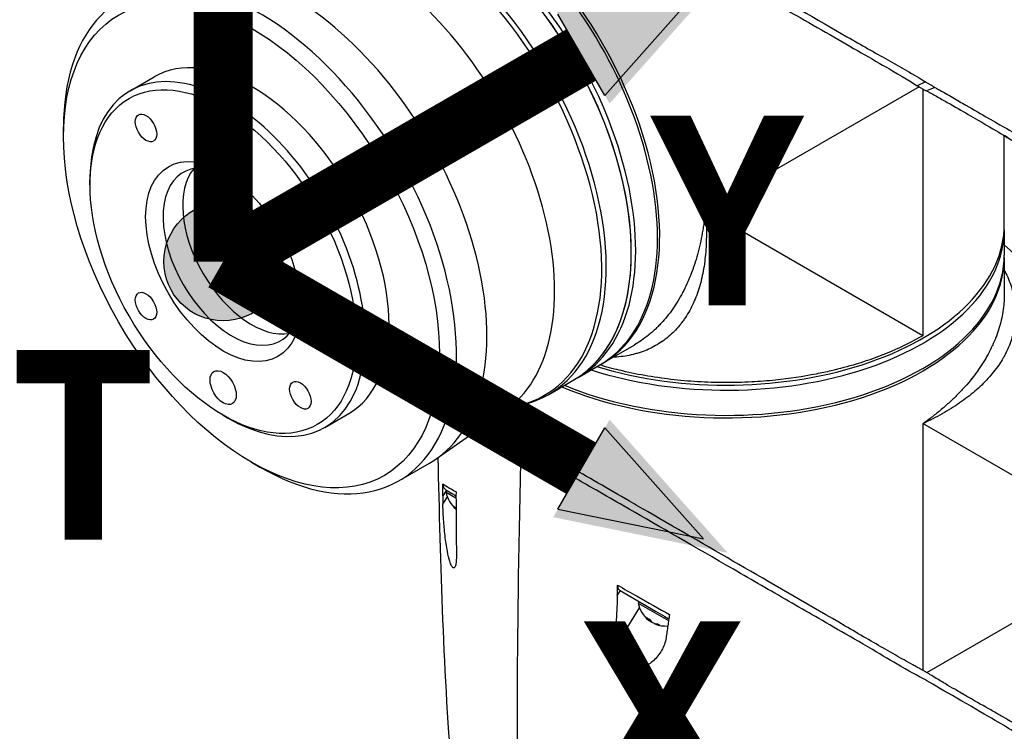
# Model space of a CAD drawing. Header units: millimetres. Extents: x 0 to 4378, y 0 to 2376.
# Tile 220 of 224: x 2525 to 2684, y 1866 to 1981. Entities that reach past the tile are written whole.
import ezdxf

# ---------------------------------------------------------------- set-up
doc = ezdxf.new("R2010")
doc.units = ezdxf.units.MM
doc.header["$LTSCALE"] = 0.2
for name, color, linetype in [('01_Object Line', 4, 'Continuous'), ('07_Special Line2', 76, 'Continuous'), ('12_Before Rev.Num.', 5, 'Continuous')]:
    doc.layers.add(name, color=color, linetype=linetype)
doc.layers.add('14_Mark', color=7, linetype='Continuous', true_color=0xe03c31)
doc.styles.add('Rainbow-5.0 Style', font='malgunsl.ttf')

# ---------------------------------------------------------------- blocks, each defined once
blk = doc.blocks.new('Blk$A07R1-4W24J')
for p, q in [((-207.06, 869.13), (-203.17, 871.38)), ((-79.3, 869.78), (-113.91, 849.79)), ((-78.25, 870.58), (-79.59, 869.95)), ((-78.67, 869.41), (-78.67, 829.44)), ((-76.73, 869.68), (-78.08, 869.1)), ((-217.87, 861.68), (-217.87, 863.26)), ((-65.49, 847.41), (-65.49, 861.87)), ((-213.58, 853.9), (-213.58, 854.71)), ((-78.67, 829.44), (-113.91, 849.79)), ((-65.49, 846.59), (-65.49, 847.41)), ((-65.49, 846.59), (-65.49, 842.51)), ((-65.49, 842.1), (-65.49, 836.12)), ((-65.49, 836.13), (-65.49, 836.13)), ((-130.62, 824.93), (-125.45, 827.91)), ((-125.45, 827.91), (-125.45, 827.91)), ((-134.51, 822.68), (-130.98, 824.72)), ((-139.28, 819.93), (-135.22, 822.27)), ((-134.51, 822.68), (-135.22, 822.27)), ((-144.61, 818.04), (-143.95, 818.18)), ((-175.56, 814.57), (-171.67, 816.82)), ((-146.35, 817.26), (-157.53, 809.46)), ((-192.01, 816.54), (-191.31, 816.13)), ((-78.67, 815.19), (-78.67, 775.21)), ((-43.42, 794.84), (-78.67, 815.19)), ((-143.93, 811.54), (-143.03, 812.35)), ((-187.42, 808.94), (-186.05, 808.15)), ((-163.55, 805.92), (-158.61, 808.77)), ((-155.86, 804.39), (-156.41, 803.5)), ((-155.76, 804.34), (-155.91, 804.08)), ((-155.91, 804.08), (-154.3, 803.15)), ((-155.76, 804.34), (-155.47, 804.17)), ((-156.41, 802.16), (-155.7, 803.31)), ((-78.04, 774.85), (-43.42, 794.84)), ((-127.71, 788.14), (-128.17, 787.39)), ((-127.71, 788.14), (-121.97, 784.83)), ((-126.27, 787.96), (-126.27, 787.96)), ((-126.2, 787.92), (-126.2, 787.92)), ((-125.62, 787.59), (-125.62, 787.59)), ((-124.65, 786.37), (-124.8, 786.11)), ((-128.48, 779.03), (-124.59, 785.35)), ((-124.8, 786.11), (-119.87, 783.27)), ((-122.66, 785.92), (-122.66, 785.92)), ((-121.97, 784.83), (-120.46, 783.96)), ((-122.93, 783.46), (-123.03, 783.28)), ((-122.65, 783.1), (-122.67, 783.07)), ((-120.46, 783.96), (-119.82, 783.59)), ((-120.05, 784.44), (-120.05, 784.44)), ((-122.12, 782.84), (-122.16, 782.78))]:
    blk.add_line(p, q)
for centre, start, end in [((-151.46, 804.88), 190.2393, 231.2982), ((-120.35, 786.92), 190.2393, 232.0145), ((-120.35, 786.92), 247.9855, 274.4285)]:
    blk.add_arc(centre, 4.52, start, end)
for centre, major_axis, ratio, start_param, end_param in [((-153.48, 863.69), (22.5, -38.97), 0.57735, 0, 3.141593), ((-157.01, 861.65), (22.5, -38.97), 0.57735, 0, 3.141593), ((-157.72, 861.25), (-22.5, 38.97), 0.57735, 3.141593, 6.283185), ((-157.72, 861.25), (22.5, -38.97), 0.57735, 0, 3.141593), ((-157.01, 861.65), (22.5, -38.97), 0.57735, 0, 3.141593), ((-161.78, 858.9), (-22.5, 38.97), 0.57735, 2.950972, 6.473806), ((-162.35, 858.57), (22.39, -38.78), 0.57735, 6.092564, 9.615399), ((-153.12, 863.9), (22.5, -38.97), 0.57735, 6.275328, 8.628268), ((-181.11, 847.74), (22.5, -38.97), 0.57735, 0, 3.141593), ((-186.05, 844.89), (22.5, -38.97), 0.57735, 5.497787, 10.210176), ((-169.32, 854.55), (21.92, -37.96), 0.57735, 0.049466, 2.106626), ((-187.42, 844.1), (-15.75, 27.28), 0.57735, 3.141593, 6.283185), ((-191.31, 841.85), (-15.75, 27.28), 0.57735, 2.356194, 7.068583), ((-190.6, 842.26), (-7.88, 13.64), 0.57735, 5.55942, 10.148544), ((-187.42, 844.1), (7.88, -13.64), 0.57735, 3.345023, 6.079755), ((-110.49, 847.41), (45, 0), 0.57735, 4.226786, 6.283185), ((-110.49, 847.41), (45, 0), 0.57735, 4.226786, 6.283185), ((-110.49, 846.59), (45, 0), 0.57735, 4.203607, 6.283185), ((-110.49, 846.59), (45, 0), 0.57735, 4.203607, 6.283185), ((-74.18, 813.83), (22.5, -38.97), 0.57735, 0, 2.079578), ((-74.18, 813.83), (22.5, -38.97), 0.57735, 0, 2.079578), ((-110.49, 842.1), (45, 0), 0.57735, 4.078449, 6.291042), ((-110.49, 842.51), (45, 0), 0.57735, 4.089699, 6.283185), ((-120.19, 830.58), (2, 0), 0.57735, 0.275781, 0.275794), ((2297.05, 1388.85), (2115.74, 1665.62), 0.73313, 2.577115, 2.578242), ((-123.01, 1035.45), (18.61, 309.58), 0.034154, 2.393618, 2.81451), ((-144.56, 937.39), (6.03, 199.3), 0.03852, 2.315592, 2.375727), ((-151.72, 805.03), (-2.25, -3.9), 0.57735, 5.955485, 6.130063), ((-152.19, 805.3), (-2.14, -3.71), 0.816497, 6.1984, 6.295733), ((-112.23, 920.4), (-14.92, -195.92), 0.040268, 5.461749, 5.521548), ((-120.6, 787.07), (-2.25, -3.9), 0.57735, 5.955485, 6.202632), ((-121.07, 787.34), (-2.14, -3.71), 0.816497, 6.1984, 6.367971), ((-120.53, 787.02), (-2.25, -3.9), 0.816497, 6.169141, 6.202632), ((-120.17, 786.81), (-2.25, -3.9), 0.816497, 6.087678, 6.202632), ((-120.09, 786.77), (-2.25, -3.9), 0.57735, 5.955485, 6.202632), ((-120.6, 787.07), (-2.25, -3.9), 0.57735, 0.080554, 0.114044), ((-120.53, 787.02), (-2.25, -3.9), 0.816497, 0.080554, 0.3277), ((-120.17, 786.81), (-2.25, -3.9), 0.816497, 0.080554, 0.3277), ((-119.32, 786.33), (-2.14, -3.71), 0.57735, 6.1984, 6.367971)]:
    blk.add_ellipse(centre, major_axis=major_axis, ratio=ratio, start_param=start_param, end_param=end_param)
for centre, major_axis in [((-187.42, 844.1), (21.53, -37.29)), ((-192.01, 841.45), (15.25, -26.41)), ((-204.51, 863.1), (1.23, -2.13)), ((-192.01, 841.45), (-8.88, 15.37)), ((-179.51, 848.66), (1.23, -2.13)), ((-204.51, 834.23), (1.23, -2.13)), ((-192.01, 821.03), (-1.5, 2.6)), ((-179.51, 819.79), (1.23, -2.13))]:
    blk.add_ellipse(centre, major_axis=major_axis, ratio=0.57735)
for points, knots in [([(-143.1, 907.98), (-143.07, 907.97), (-143.05, 907.95), (-142.99, 907.92), (-142.96, 907.9), (-142.88, 907.86), (-142.83, 907.83), (-142.67, 907.73), (-142.56, 907.67), (-142.23, 907.48), (-142.01, 907.35), (-141.35, 906.97), (-140.9, 906.71), (-139.52, 905.92), (-138.58, 905.38), (-135.69, 903.71), (-133.68, 902.55), (-130.28, 900.57), (-128.9, 899.77), (-121.99, 895.76), (-116.39, 892.53), (-109.7, 888.68), (-108.31, 887.88), (-101.16, 883.77), (-95.78, 880.67), (-90.83, 877.8), (-90.68, 877.72), (-88.22, 876.3), (-86.02, 875.06), (-82.93, 873.32), (-81.93, 872.75), (-79.65, 871.43), (-78.71, 870.86), (-78.25, 870.58)], [0.000001, 0.000001, 0.000001, 0.000001, 0.009162, 0.009162, 0.016971, 0.016971, 0.03259, 0.03259, 0.063827, 0.063827, 0.126304, 0.126304, 0.251265, 0.251265, 0.50133, 0.50133, 1.002, 1.002, 1.335959, 1.335959, 2.67129, 2.67129, 3.030313, 3.030313, 4.543873, 4.543873, 4.592411, 4.592411, 5.347172, 5.347172, 5.723633, 5.723633, 6.247668, 6.247668, 6.247668, 6.247668]), ([(-143.36, 906.8), (-143.33, 906.79), (-143.3, 906.77), (-143.23, 906.73), (-143.2, 906.71), (-143.1, 906.65), (-143.04, 906.61), (-142.85, 906.5), (-142.72, 906.42), (-142.32, 906.19), (-142.05, 906.03), (-141.24, 905.56), (-140.69, 905.24), (-138.99, 904.25), (-137.82, 903.58), (-133.44, 901.05), (-130.07, 899.1), (-125.71, 896.61), (-124.72, 896.05), (-118.31, 892.38), (-112.97, 889.28), (-107.58, 886.17), (-107.2, 885.95), (-103.95, 884.08), (-101.19, 882.48), (-94.79, 878.81), (-91.27, 876.79), (-86.49, 874.04), (-84.99, 873.18), (-81.34, 871.04), (-79.88, 870.13), (-79.59, 869.95)], [0.000047, 0.000047, 0.000047, 0.000047, 0.011008, 0.011008, 0.020393, 0.020393, 0.039197, 0.039197, 0.07693, 0.07693, 0.152825, 0.152825, 0.305669, 0.305669, 0.610232, 0.610232, 1.419716, 1.419716, 1.651889, 1.651889, 2.978842, 2.978842, 3.080675, 3.080675, 3.850394, 3.850394, 4.95171, 4.95171, 5.489352, 5.489352, 6.333255, 6.333255, 6.333255, 6.333255]), ([(-79.59, 869.95), (-79.55, 869.93), (-79.34, 869.8), (-79.08, 869.65), (-78.95, 869.58), (-78.7, 869.43), (-78.58, 869.36), (-78.33, 869.23), (-78.13, 869.12), (-78.08, 869.1)], [0.00043088, 0.00043088, 0.00043088, 0.00043088, 0.0154414, 0.0154414, 0.03075173, 0.03075173, 0.04552895, 0.04552895, 0.05960793, 0.05960793, 0.05960793, 0.05960793]), ([(-78.25, 870.58), (-78.21, 870.55), (-78.15, 870.52), (-78, 870.42), (-77.94, 870.39), (-77.75, 870.27), (-77.62, 870.2), (-77.37, 870.05), (-77.23, 869.97), (-77.05, 869.86), (-76.98, 869.82), (-76.83, 869.74), (-76.75, 869.69), (-76.73, 869.68)], [0.0012617, 0.0012617, 0.0012617, 0.0012617, 0.0227877, 0.0227877, 0.0388309, 0.0388309, 0.0709865, 0.0709865, 0.1023123, 0.1023123, 0.1191004, 0.1191004, 0.1425667, 0.1425667, 0.1425667, 0.1425667]), ([(-76.73, 869.68), (-76.54, 869.57), (-76.36, 869.47), (-75.93, 869.22), (-75.73, 869.11), (-75.15, 868.77), (-74.76, 868.55), (-73.64, 867.9), (-72.93, 867.49), (-70.88, 866.3), (-69.65, 865.59), (-66.07, 863.54), (-64.69, 862.77), (-63.88, 862.29), (-63.78, 862.23), (-63.61, 862.13), (-63.54, 862.09), (-63.4, 862), (-63.36, 861.97), (-63.37, 861.97)], [0, 0, 0, 0, 0.115596, 0.115596, 0.212113, 0.212113, 0.405093, 0.405093, 0.790972, 0.790972, 1.563393, 1.563393, 3.332159, 3.332159, 3.60987, 3.60987, 3.890806, 3.890806, 4.375075, 4.375075, 4.375075, 4.375075]), ([(-78.08, 869.1), (-77.54, 868.8), (-77.01, 868.51), (-75.88, 867.89), (-75.29, 867.56), (-73.5, 866.55), (-72.37, 865.89), (-69.22, 864.06), (-67.52, 863.06), (-65.8, 862.05), (-65.36, 861.8), (-65.06, 861.62), (-65.02, 861.6), (-64.69, 861.4), (-64.82, 861.48), (-65.48, 861.86)], [-7.620463, -7.620463, -7.620463, -7.620463, -7.336805, -7.336805, -6.999081, -6.999081, -6.270272, -6.270272, -4.749597, -4.749597, -3.95115, -3.95115, -3.814973, -3.814973, -2.591701, -2.591701, -2.591701, -2.591701]), ([(-65.49, 861.84), (-64.87, 861.48), (-64.22, 861.1), (-63.06, 860.43), (-62.57, 860.15), (-61.81, 859.72), (-61.56, 859.57), (-61.17, 859.35), (-61.04, 859.27), (-60.85, 859.16), (-60.78, 859.12), (-60.68, 859.07), (-60.65, 859.05), (-60.58, 859.01), (-60.55, 858.99), (-60.52, 858.98)], [0.63076554, 0.63076554, 0.63076554, 0.63076554, 0.65901431, 0.65901431, 0.67868298, 0.67868298, 0.68844192, 0.68844192, 0.69329226, 0.69329226, 0.69570893, 0.69570893, 0.69691526, 0.69691526, 0.69832008, 0.69832008, 0.69832008, 0.69832008]), ([(-113.91, 849.79), (-113.9, 849.65), (-113.88, 849.35), (-113.83, 848.76), (-113.77, 847.74), (-113.73, 846.31), (-113.75, 844.64), (-113.84, 843.01), (-114, 841.44), (-114.24, 839.91), (-114.55, 838.43), (-115.08, 836.56), (-115.93, 834.39), (-116.93, 832.65), (-117.7, 831.59), (-118.24, 830.9), (-118.96, 830.1), (-119.9, 829.24), (-120.9, 828.48), (-121.97, 827.81), (-123.1, 827.23), (-124.1, 826.84), (-124.94, 826.57), (-125.8, 826.34), (-126.89, 826.12), (-128, 825.99), (-128.66, 825.95), (-128.86, 825.95)], [-0.00005585, -0.00005585, -0.00005585, -0.00005585, 0.00051707, 0.00109, 0.00223584, 0.00452754, 0.00681923, 0.00911093, 0.01140263, 0.01369432, 0.01598602, 0.01827771, 0.0228611, 0.02744449, 0.02859034, 0.02973619, 0.03202788, 0.03431958, 0.03661127, 0.03890297, 0.04119466, 0.04348636, 0.04463221, 0.04577806, 0.04806975, 0.05036145, 0.05135454, 0.05135454, 0.05135454, 0.05135454]), ([(-113.91, 849.79), (-113.93, 849.64), (-113.94, 849.48), (-113.96, 849.32), (-113.97, 849.16), (-113.99, 849), (-114.01, 848.85), (-114.04, 848.53), (-114.08, 848.22), (-114.12, 847.91), (-114.16, 847.61), (-114.2, 847.3), (-114.25, 847), (-114.3, 846.69), (-114.35, 846.39), (-114.4, 846.09), (-114.5, 845.49), (-114.62, 844.91), (-114.75, 844.33), (-114.88, 843.75), (-115.02, 843.18), (-115.18, 842.62), (-115.33, 842.06), (-115.5, 841.51), (-115.68, 840.97), (-115.68, 840.97), (-115.68, 840.96), (-115.68, 840.96), (-115.86, 840.42), (-116.05, 839.9), (-116.25, 839.38), (-116.25, 839.38), (-116.25, 839.37), (-116.25, 839.37), (-116.35, 839.11), (-116.45, 838.86), (-116.56, 838.61), (-116.56, 838.61), (-116.56, 838.6), (-116.56, 838.6), (-116.67, 838.35), (-116.78, 838.1), (-116.89, 837.86), (-116.89, 837.85), (-116.89, 837.85), (-116.89, 837.85), (-117.12, 837.36), (-117.35, 836.88), (-117.59, 836.42), (-117.6, 836.42), (-117.6, 836.41), (-117.6, 836.41), (-117.84, 835.95), (-118.1, 835.5), (-118.36, 835.06), (-118.36, 835.06), (-118.36, 835.06), (-118.37, 835.05), (-118.63, 834.62), (-118.91, 834.19), (-119.19, 833.79), (-119.19, 833.78), (-119.19, 833.78), (-119.2, 833.78), (-119.48, 833.36), (-119.78, 832.97), (-120.09, 832.58), (-120.39, 832.2), (-120.71, 831.83), (-121.04, 831.48), (-121.04, 831.48), (-121.04, 831.47), (-121.04, 831.47), (-121.21, 831.29), (-121.38, 831.12), (-121.55, 830.95), (-121.71, 830.78), (-121.88, 830.61), (-122.05, 830.45), (-122.06, 830.45), (-122.06, 830.44), (-122.06, 830.44), (-122.23, 830.28), (-122.41, 830.12), (-122.58, 829.97), (-122.59, 829.97), (-122.59, 829.96), (-122.59, 829.96), (-122.77, 829.81), (-122.95, 829.66), (-123.13, 829.51), (-123.13, 829.51), (-123.13, 829.51), (-123.14, 829.51), (-123.5, 829.21), (-123.88, 828.93), (-124.26, 828.67), (-124.63, 828.41), (-125.02, 828.16), (-125.41, 827.94), (-125.42, 827.93), (-125.42, 827.93), (-125.42, 827.93), (-125.43, 827.92), (-125.44, 827.92), (-125.45, 827.91)], [-0.00005797, -0.00005797, -0.00005797, -0.00005797, 0.00049405, 0.00049405, 0.00049405, 0.00104607, 0.00104607, 0.00104607, 0.0021501, 0.0021501, 0.0021501, 0.00325414, 0.00325414, 0.00325414, 0.00435817, 0.00435817, 0.00435817, 0.00656624, 0.00656624, 0.00656624, 0.00877431, 0.00877431, 0.00877431, 0.01098238, 0.01098238, 0.01098238, 0.01099361, 0.01099361, 0.01099361, 0.01319044, 0.01319044, 0.01319044, 0.01320357, 0.01320357, 0.01320357, 0.01429448, 0.01429448, 0.01429448, 0.01430847, 0.01430847, 0.01430847, 0.01539851, 0.01539851, 0.01539851, 0.01541335, 0.01541335, 0.01541335, 0.01760658, 0.01760658, 0.01760658, 0.01762291, 0.01762291, 0.01762291, 0.01981465, 0.01981465, 0.01981465, 0.01983223, 0.01983223, 0.01983223, 0.02202272, 0.02202272, 0.02202272, 0.02204132, 0.02204132, 0.02204132, 0.02425053, 0.02425053, 0.02425053, 0.02643885, 0.02643885, 0.02643885, 0.02645881, 0.02645881, 0.02645881, 0.02756281, 0.02756281, 0.02756281, 0.02864692, 0.02864692, 0.02864692, 0.02866725, 0.02866725, 0.02866725, 0.02975095, 0.02975095, 0.02975095, 0.02977133, 0.02977133, 0.02977133, 0.03085499, 0.03085499, 0.03085499, 0.03087541, 0.03087541, 0.03087541, 0.03308346, 0.03308346, 0.03308346, 0.03527112, 0.03527112, 0.03527112, 0.03529119, 0.03529119, 0.03529119, 0.03534111, 0.03534111, 0.03534111, 0.03534111]), ([(-65.49, 840.06), (-65.39, 839.89), (-65.1, 839.3), (-64.66, 838.29), (-64.23, 837.03), (-63.97, 835.96), (-63.82, 835.11), (-63.71, 834.25), (-63.65, 833.18), (-63.71, 831.49), (-64.08, 829.42), (-64.75, 827.6), (-65.34, 826.42), (-65.77, 825.63), (-66.37, 824.67), (-67.2, 823.56), (-68.42, 822.13), (-69.84, 820.76), (-71.44, 819.47), (-72.73, 818.53), (-74.1, 817.64), (-75.54, 816.78), (-76.81, 816.1), (-77.73, 815.64), (-78.26, 815.38), (-78.53, 815.26), (-78.67, 815.19)], [0.09522661, 0.09522661, 0.09522661, 0.09522661, 0.09619535, 0.09848705, 0.10077874, 0.10307044, 0.10421629, 0.10536213, 0.10765383, 0.10994553, 0.11452892, 0.11911231, 0.12025815, 0.121404, 0.1236957, 0.12598739, 0.12827909, 0.13286248, 0.13515417, 0.13744587, 0.13973756, 0.14202926, 0.14432096, 0.1454668, 0.14603973, 0.14661265, 0.14661265, 0.14661265, 0.14661265]), ([(-65.49, 836.13), (-65.49, 836.12), (-65.49, 836.12), (-65.49, 836.12), (-65.49, 836.12), (-65.49, 836.11), (-65.49, 836.11), (-65.49, 835.19), (-65.56, 834.28), (-65.7, 833.36), (-65.7, 833.36), (-65.7, 833.35), (-65.7, 833.35), (-65.85, 832.43), (-66.06, 831.51), (-66.35, 830.58), (-66.35, 830.58), (-66.35, 830.57), (-66.35, 830.57), (-66.49, 830.11), (-66.65, 829.65), (-66.83, 829.19), (-66.83, 829.18), (-66.83, 829.18), (-66.84, 829.18), (-67.01, 828.72), (-67.21, 828.26), (-67.42, 827.81), (-67.42, 827.8), (-67.42, 827.8), (-67.43, 827.8), (-67.64, 827.34), (-67.87, 826.89), (-68.11, 826.45), (-68.11, 826.44), (-68.11, 826.44), (-68.12, 826.44), (-68.36, 825.99), (-68.62, 825.55), (-68.9, 825.1), (-68.9, 825.1), (-68.9, 825.1), (-68.91, 825.09), (-69.18, 824.65), (-69.48, 824.21), (-69.79, 823.78), (-69.79, 823.78), (-69.79, 823.77), (-69.79, 823.77), (-70.1, 823.33), (-70.43, 822.9), (-70.77, 822.47), (-70.77, 822.47), (-70.78, 822.47), (-70.78, 822.46), (-71.12, 822.03), (-71.48, 821.61), (-71.86, 821.18), (-71.86, 821.18), (-71.86, 821.18), (-71.86, 821.18), (-72.24, 820.75), (-72.64, 820.33), (-73.05, 819.91), (-73.46, 819.49), (-73.89, 819.08), (-74.33, 818.68), (-74.77, 818.27), (-75.22, 817.87), (-75.69, 817.47), (-75.92, 817.28), (-76.16, 817.08), (-76.4, 816.89), (-76.64, 816.7), (-76.89, 816.5), (-77.14, 816.31), (-77.38, 816.12), (-77.64, 815.93), (-77.89, 815.75), (-78.02, 815.66), (-78.15, 815.56), (-78.28, 815.47), (-78.41, 815.38), (-78.54, 815.29), (-78.67, 815.19)], [0.1059035, 0.1059035, 0.1059035, 0.1059035, 0.10590889, 0.10590889, 0.10590889, 0.10592931, 0.10592931, 0.10592931, 0.11032469, 0.11032469, 0.11032469, 0.11034544, 0.11034544, 0.11034544, 0.11474132, 0.11474132, 0.11474132, 0.11476158, 0.11476158, 0.11476158, 0.11694994, 0.11694994, 0.11694994, 0.11696965, 0.11696965, 0.11696965, 0.11915879, 0.11915879, 0.11915879, 0.11917771, 0.11917771, 0.11917771, 0.12136786, 0.12136786, 0.12136786, 0.12138578, 0.12138578, 0.12138578, 0.12357717, 0.12357717, 0.12357717, 0.12359385, 0.12359385, 0.12359385, 0.12578671, 0.12578671, 0.12578671, 0.12580192, 0.12580192, 0.12580192, 0.12799646, 0.12799646, 0.12799646, 0.12800999, 0.12800999, 0.12800999, 0.13020641, 0.13020641, 0.13020641, 0.13021805, 0.13021805, 0.13021805, 0.13242612, 0.13242612, 0.13242612, 0.13463419, 0.13463419, 0.13463419, 0.13684226, 0.13684226, 0.13684226, 0.13794629, 0.13794629, 0.13794629, 0.13905033, 0.13905033, 0.13905033, 0.14015436, 0.14015436, 0.14015436, 0.14070638, 0.14070638, 0.14070638, 0.1412584, 0.1412584, 0.1412584, 0.1412584]), ([(-78.67, 829.44), (-78.68, 829.44), (-78.69, 829.43), (-80.29, 828.51), (-81.99, 827.66), (-85.6, 826.13), (-87.5, 825.44), (-90.81, 824.43), (-92.16, 824.07), (-94.33, 823.56), (-95.13, 823.39), (-98.09, 822.8), (-100.3, 822.47), (-103.82, 822.11), (-105.11, 822.01), (-107.86, 821.86), (-109.32, 821.83), (-112.24, 821.84), (-113.7, 821.89), (-116.61, 822.06), (-118.05, 822.19), (-120.91, 822.53), (-122.33, 822.74), (-125.12, 823.23), (-126.5, 823.52), (-128.92, 824.1), (-129.98, 824.39), (-131.02, 824.7)], [-0.005485, -0.005485, -0.005485, -0.005485, 0, 0, 0.672232, 0.672232, 1.344501, 1.344501, 1.792512, 1.792512, 2.048534, 2.048534, 2.731437, 2.731437, 3.121573, 3.121573, 3.559727, 3.559727, 3.997928, 3.997928, 4.436084, 4.436084, 4.874274, 4.874274, 5.31242, 5.31242, 5.663307, 5.663307, 5.663307, 5.663307]), ([(-146.35, 817.26), (-146.23, 817.34), (-146.1, 817.42), (-145.84, 817.57), (-145.71, 817.64), (-145.45, 817.77), (-145.32, 817.82), (-145.08, 817.91), (-144.96, 817.95), (-144.76, 818.01), (-144.68, 818.03), (-144.61, 818.04)], [3.8775249, 3.8775249, 3.8775249, 3.8775249, 3.9255423, 3.9255423, 3.9735597, 3.9735597, 4.0215771, 4.0215771, 4.0695944, 4.0695944, 4.1176118, 4.1176118, 4.1176118, 4.1176118]), ([(-143.03, 812.35), (-143.06, 812.37), (-143.09, 812.38), (-143.16, 812.43), (-143.19, 812.44), (-143.29, 812.5), (-143.35, 812.54), (-143.54, 812.65), (-143.67, 812.72), (-144.04, 812.94), (-144.29, 813.09), (-145.03, 813.52), (-145.5, 813.8), (-146.89, 814.6), (-147.75, 815.1), (-148.59, 815.59), (-148.63, 815.61), (-148.68, 815.63)], [0.0000473, 0.0000473, 0.0000473, 0.0000473, 0.0110084, 0.0110084, 0.0203933, 0.0203933, 0.039197, 0.039197, 0.0769304, 0.0769304, 0.152825, 0.152825, 0.3056694, 0.3056694, 0.6102316, 0.6102316, 0.6261714, 0.6261714, 0.6261714, 0.6261714]), ([(-143.93, 811.54), (-143.95, 811.55), (-143.98, 811.56), (-144.04, 811.6), (-144.06, 811.61), (-144.14, 811.66), (-144.2, 811.69), (-144.35, 811.78), (-144.46, 811.84), (-144.77, 812.02), (-144.97, 812.14), (-145.58, 812.49), (-145.98, 812.72), (-147.15, 813.39), (-147.88, 813.82), (-148.98, 814.45), (-149.37, 814.67), (-149.74, 814.89)], [0.000001, 0.000001, 0.000001, 0.000001, 0.0091616, 0.0091616, 0.0169709, 0.0169709, 0.0325896, 0.0325896, 0.0638273, 0.0638273, 0.1263043, 0.1263043, 0.2512646, 0.2512646, 0.5013302, 0.5013302, 0.6457966, 0.6457966, 0.6457966, 0.6457966]), ([(-78.97, 775.38), (-78.99, 775.39), (-79.05, 775.42), (-79.19, 775.49), (-79.24, 775.53), (-79.41, 775.62), (-79.52, 775.68), (-79.86, 775.86), (-80.09, 775.99), (-80.78, 776.37), (-81.25, 776.63), (-82.68, 777.43), (-83.67, 778), (-86.75, 779.77), (-88.95, 781.05), (-96.79, 785.62), (-102.37, 788.84), (-112.54, 794.72), (-117.87, 797.8), (-124.24, 801.49), (-125.22, 802.06), (-129.6, 804.6), (-132.99, 806.55), (-137.4, 809.1), (-138.59, 809.79), (-140.32, 810.79), (-140.88, 811.11), (-141.71, 811.59), (-141.98, 811.75), (-142.38, 811.98), (-142.51, 812.05), (-142.71, 812.16), (-142.77, 812.2), (-142.87, 812.26), (-142.91, 812.28), (-142.98, 812.32), (-143.01, 812.34), (-143.03, 812.35)], [0.0003975, 0.0003975, 0.0003975, 0.0003975, 0.0037334, 0.0037334, 0.0059736, 0.0059736, 0.0104554, 0.0104554, 0.0194241, 0.0194241, 0.0373842, 0.0373842, 0.0734232, 0.0734232, 0.1463793, 0.1463793, 0.3201527, 0.3201527, 0.4871586, 0.4871586, 0.516686, 0.516686, 0.6197489, 0.6197489, 0.6590143, 0.6590143, 0.678683, 0.678683, 0.6884419, 0.6884419, 0.6932923, 0.6932923, 0.6957089, 0.6957089, 0.6969153, 0.6969153, 0.6983201, 0.6983201, 0.6983201, 0.6983201]), ([(-143.93, 811.54), (-143.91, 811.52), (-143.87, 811.5), (-143.8, 811.46), (-143.77, 811.44), (-143.74, 811.42)], [-0.02987732, -0.02987732, -0.02987732, -0.02987732, -0.01373724, -0.01373724, 0, 0, 0, 0]), ([(-63.93, 765.34), (-63.93, 765.33), (-64.27, 765.5), (-65.07, 765.97), (-65.89, 766.47), (-69.04, 768.32), (-70.94, 769.41), (-75.15, 771.84), (-76.87, 772.88), (-78.92, 774.02), (-80.28, 774.74), (-83.74, 776.74), (-85.26, 777.64), (-90.85, 780.93), (-94.46, 782.99), (-98.55, 785.35), (-100.03, 786.21), (-104.41, 788.74), (-107.42, 790.47), (-116.68, 795.83), (-122.32, 799.09), (-128.62, 802.7), (-130.09, 803.55), (-133.72, 805.63), (-135.86, 806.87), (-139.97, 809.25), (-141.93, 810.38), (-143.74, 811.42)], [1.915503, 1.915503, 1.915503, 1.915503, 2.453917, 2.453917, 3.119268, 3.119268, 3.710855, 3.710855, 4.236876, 4.236876, 4.642605, 4.642605, 4.934699, 4.934699, 5.667174, 5.667174, 6.066186, 6.066186, 6.818123, 6.818123, 8.314738, 8.314738, 8.772171, 8.772171, 9.455351, 9.455351, 10.137965, 10.137965, 10.137965, 10.137965]), ([(-154.66, 755.04), (-156.23, 772.89), (-156.75, 790.62), (-157.16, 808.75), (-157.17, 809.22), (-157.18, 809.7)], [0, 0, 0, 0, 6.08921, 6.08921, 6.253362, 6.253362, 6.253362, 6.253362]), ([(-156.41, 805.43), (-156.14, 805.26), (-155.79, 805.03), (-155.34, 804.76), (-155.03, 804.57), (-154.69, 804.36), (-154.29, 804.12)], [0, 0, 0, 0, 0.5977799, 0.5977799, 0.5977799, 0.9999999, 0.9999999, 0.9999999, 0.9999999]), ([(-156.41, 805.43), (-156.41, 805.3), (-156.39, 805.17), (-156.33, 804.96), (-156.29, 804.87), (-156.15, 804.62), (-156.01, 804.48), (-155.86, 804.39)], [0.0000032, 0.0000032, 0.0000032, 0.0000032, 0.0503484, 0.0503484, 0.0941618, 0.0941618, 0.1878468, 0.1878468, 0.1878468, 0.1878468]), ([(-156.41, 803.5), (-156.41, 803.85), (-156.41, 804.22), (-156.41, 804.85), (-156.41, 805.16), (-156.41, 805.43)], [-0.2324123, -0.2324123, -0.2324123, -0.2324123, -0.1008984, -0.1008984, -0.0000209, -0.0000209, -0.0000209, -0.0000209]), ([(-155.86, 804.39), (-155.66, 804.28), (-155.4, 804.13), (-155.07, 803.94), (-154.99, 803.9), (-154.83, 803.8), (-154.52, 803.62), (-154.45, 803.58), (-154.37, 803.54), (-154.3, 803.49)], [0, 0, 0, 0, 0.5, 0.5, 0.5, 0.75, 0.75, 0.75, 0.8421236, 0.8421236, 0.8421236, 0.8421236]), ([(-154.29, 804.12), (-154.3, 803.86), (-154.3, 803.56), (-154.3, 803.03), (-154.29, 802.74), (-154.29, 802.47)], [-0.1934752, -0.1934752, -0.1934752, -0.1934752, -0.0983779, -0.0983779, 0, 0, 0, 0]), ([(-156.41, 803.5), (-156.41, 803.27), (-156.41, 803.05), (-156.41, 802.6), (-156.41, 802.38), (-156.41, 802.16)], [-0.1686475, -0.1686475, -0.1686475, -0.1686475, -0.0843243, -0.0843243, -0.000001, -0.000001, -0.000001, -0.000001]), ([(-154.23, 793.9), (-154.23, 793.54), (-154.24, 793.21), (-154.29, 792.61), (-154.33, 792.35), (-154.44, 792), (-154.5, 791.89), (-154.62, 791.81), (-154.67, 791.8), (-154.76, 791.83), (-154.81, 791.86), (-154.91, 791.97), (-154.97, 792.06), (-155.13, 792.36), (-155.22, 792.61), (-155.45, 793.33), (-155.58, 793.88), (-155.84, 795.29), (-155.97, 796.15), (-156.17, 797.92), (-156.25, 798.8), (-156.37, 800.6), (-156.41, 801.47), (-156.41, 802.16)], [-1.636051, -1.636051, -1.636051, -1.636051, -1.487609, -1.487609, -1.342627, -1.342627, -1.229751, -1.229751, -1.162071, -1.162071, -1.103238, -1.103238, -1.031704, -1.031704, -0.907622, -0.907622, -0.714138, -0.714138, -0.48257, -0.48257, -0.258591, -0.258591, -0.000001, -0.000001, -0.000001, -0.000001]), ([(-128.17, 787.39), (-128.16, 787.66), (-128.15, 787.93), (-128.14, 788.46), (-128.13, 788.76), (-128.13, 789.01)], [-0.1913085, -0.1913085, -0.1913085, -0.1913085, -0.0940503, -0.0940503, 0, 0, 0, 0]), ([(-128.13, 789.01), (-127.07, 788.42), (-126.02, 787.82), (-124.97, 787.23), (-123.2, 786.22), (-121.44, 785.23), (-119.71, 784.25)], [0, 0, 0, 0, 0.371058, 0.371058, 0.371058, 1, 1, 1, 1]), ([(-128.13, 789.01), (-128.13, 788.91), (-128.12, 788.82), (-128.08, 788.64), (-128.05, 788.55), (-127.98, 788.4), (-127.93, 788.33), (-127.83, 788.22), (-127.77, 788.18), (-127.71, 788.14)], [0, 0, 0, 0, 0.0370329, 0.0370329, 0.076468, 0.076468, 0.1152358, 0.1152358, 0.1527656, 0.1527656, 0.1527656, 0.1527656]), ([(-119.71, 784.24), (-119.76, 783.96), (-119.81, 783.63), (-119.9, 783.06), (-119.95, 782.75), (-119.99, 782.45)], [-0.2166132, -0.2166132, -0.2166132, -0.2166132, -0.1116759, -0.1116759, 0, 0, 0, 0]), ([(-119.99, 782.45), (-120.04, 782.13), (-120.09, 781.8), (-120.18, 781.14), (-120.23, 780.81), (-120.28, 780.48)], [0.000001, 0.000001, 0.000001, 0.000001, 0.1240778, 0.1240778, 0.2481545, 0.2481545, 0.2481545, 0.2481545]), ([(-120.28, 780.48), (-120.38, 779.77), (-120.64, 779.07), (-121.34, 777.84), (-121.79, 777.27), (-122.76, 776.36), (-123.29, 775.99), (-124.35, 775.51), (-124.84, 775.39), (-125.6, 775.36), (-125.9, 775.38), (-126.38, 775.5), (-126.56, 775.57), (-126.91, 775.74), (-127.06, 775.84), (-127.38, 776.09), (-127.54, 776.25), (-127.94, 776.74), (-128.12, 777.09), (-128.42, 777.94), (-128.49, 778.47), (-128.48, 779.03)], [-1.596737, -1.596737, -1.596737, -1.596737, -1.33399, -1.33399, -1.081083, -1.081083, -0.864266, -0.864266, -0.684891, -0.684891, -0.576042, -0.576042, -0.504751, -0.504751, -0.44002, -0.44002, -0.35801, -0.35801, -0.205711, -0.205711, -0.000001, -0.000001, -0.000001, -0.000001]), ([(-77.47, 774.51), (-77.6, 774.59), (-77.73, 774.67), (-77.94, 774.79), (-78.01, 774.83), (-78.13, 774.9), (-78.17, 774.93), (-78.26, 774.98), (-78.3, 775.01), (-78.4, 775.06), (-78.46, 775.1), (-78.58, 775.16), (-78.65, 775.2), (-78.8, 775.28), (-78.88, 775.33), (-78.97, 775.38)], [0.0002958, 0.0002958, 0.0002958, 0.0002958, 0.0803707, 0.0803707, 0.1241416, 0.1241416, 0.1519625, 0.1519625, 0.1775479, 0.1775479, 0.210957, 0.210957, 0.2493552, 0.2493552, 0.3001905, 0.3001905, 0.3001905, 0.3001905]), ([(-64.9, 767.22), (-64.23, 766.83), (-64.11, 766.76), (-64.47, 766.97), (-64.56, 767.01), (-64.97, 767.24), (-65.44, 767.51), (-66.52, 768.13), (-67.06, 768.44), (-68.71, 769.38), (-69.94, 770.07), (-71.92, 771.21), (-72.53, 771.56), (-73.64, 772.21), (-74.12, 772.49), (-75.23, 773.15), (-75.86, 773.52), (-76.82, 774.11), (-77.14, 774.31), (-77.47, 774.51)], [-5.680696, -5.680696, -5.680696, -5.680696, -4.313633, -4.313633, -4.020302, -4.020302, -3.14591, -3.14591, -2.482877, -2.482877, -1.393563, -1.393563, -0.939479, -0.939479, -0.605419, -0.605419, -0.199748, -0.199748, -0.000287, -0.000287, -0.000287, -0.000287])]:
    blk.add_open_spline(points, degree=3, knots=knots)
blk.add_open_spline([(-119.71, 784.25), (-119.71, 784.25), (-119.71, 784.24), (-119.71, 784.24)], degree=3)
blk = doc.blocks.new('A$C36afca62')
h = blk.add_hatch(color=256)
h.dxf.hatch_style = 1
h.paths.add_polyline_path([(6, 0, 1), (-6, 0, 1)])
at = {"layer": '07_Special Line2'}
blk.add_hatch(color=256, dxfattribs=at).paths.add_polyline_path([(51.084, 29.494), (33.418, 25.878), (39.12, 16.002)])
at = {"layer": '14_Mark'}
blk.add_hatch(color=256, dxfattribs=at).paths.add_polyline_path([(51.084, -29.494), (39.12, -16.002), (33.418, -25.878)])
blk.add_circle((0, 0), 6)
at = {"layer": '07_Special Line2'}
for q in [(48.615, 28.068), (33.893, 25.055)]:
    blk.add_line((38.645, 16.825), q, dxfattribs=at)
at = {"layer": '07_Special Line2', "const_width": 6}
blk.add_lwpolyline([(36.269, 20.94), (0, 0)], dxfattribs=at)
at = {"layer": '12_Before Rev.Num.', "const_width": 6}
blk.add_lwpolyline([(0, 41.88), (0, 0)], dxfattribs=at)
at = {"layer": '14_Mark'}
for p, q in [((33.893, -25.055), (38.645, -16.825)), ((48.615, -28.068), (38.645, -16.825)), ((33.893, -25.055), (48.615, -28.068))]:
    blk.add_line(p, q, dxfattribs=at)
at = {"layer": '14_Mark', "const_width": 6}
blk.add_lwpolyline([(36.269, -20.94), (0, 0)], dxfattribs=at)
at = {"insert": (-21.407, -18.551), "char_height": 19.2, "attachment_point": 4, "style": 'Rainbow-5.0 Style'}
blk.add_mtext('{\\fMalgun Gothic Semilight|b1|i0|c129|p50;T}', dxfattribs=at)
at = {"layer": '07_Special Line2', "insert": (43.221, 5.18), "char_height": 19.2, "attachment_point": 4, "style": 'Rainbow-5.0 Style'}
blk.add_mtext('{\\fMalgun Gothic Semilight|b1|i0|c129|p50;Y}', dxfattribs=at)
at = {"layer": '14_Mark', "insert": (36.133, -46.025), "char_height": 19.2, "attachment_point": 4, "style": 'Rainbow-5.0 Style'}
blk.add_mtext('{\\fMalgun Gothic Semilight|b1|i0|c129|p50;X}', dxfattribs=at)

msp = doc.modelspace()

# ---------------------------------------------------------------- block references
at = {"xscale": 1.6, "yscale": 1.6, "zscale": 1.6}
msp.add_blockref('A$C36afca62', (2557.497, 1941.912), dxfattribs=at)
at = {"layer": '01_Object Line'}
msp.add_blockref('Blk$A07R1-4W24J', (2749.512, 1100.467), dxfattribs=at)

doc.saveas('drawing.dxf')
